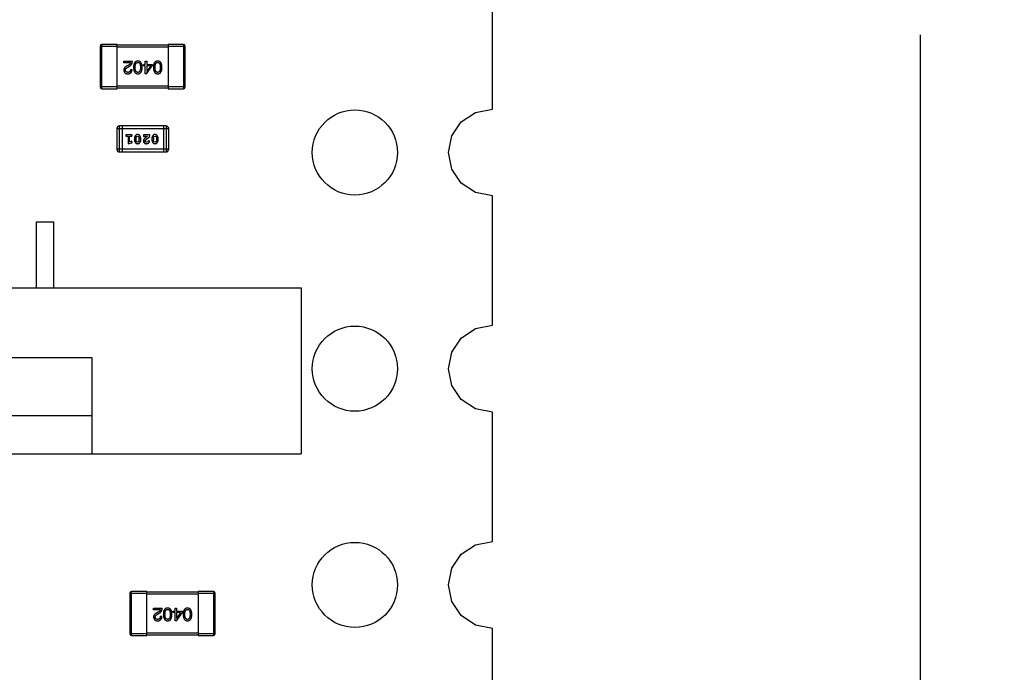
# Model space of a CAD drawing. Header units: inches. Extents: x -50 to 60, y -7 to 68.
# Tile 21 of 108: x -25.04 to -13.48, y 20.48 to 28.15. Entities that reach past the tile are written whole.
import ezdxf

# ---------------------------------------------------------------- set-up
doc = ezdxf.new("R2010")
doc.units = ezdxf.units.IN
doc.header["$LTSCALE"] = 1.21
doc.header["$MEASUREMENT"] = 0
doc.header["$PDMODE"] = 3
doc.header["$PDSIZE"] = 0.3125
doc.layers.get('0').update_dxf_attribs({"linetype": 'CONTINUOUS'})
doc.layers.get('Defpoints').update_dxf_attribs({"linetype": 'CONTINUOUS'})
doc.layers.add('DIM', color=3, linetype='CONTINUOUS')
doc.styles.get("Standard").update_dxf_attribs({"font": 'txt', "width": 0.8})
doc.dimstyles.get("Standard").update_dxf_attribs({"dimtxt": 0.15625, "dimasz": 0.1875, "dimexe": 0.125, "dimexo": 0.0625, "dimgap": 0.09, "dimtad": 0, "dimtih": 1, "dimtoh": 1, "dimzin": 4, "dimdsep": 46, "dimtxsty": 'STANDARD', "dimblk": '_FILLED', "dimblk1": '_FILLED', "dimblk2": '_FILLED', "dimcen": 0.09, "dimazin": 1, "dimtp": 0.01, "dimtm": 0.01, "dimtfac": 1, "dimtofl": 0, "dimtmove": 0, "dimatfit": 3, "dimldrblk": '_FILLED', "dimfxl": 1, "dimtolj": 1, "dimtzin": 4, "dimarcsym": 0})

# ---------------------------------------------------------------- blocks, each defined once
blk = doc.blocks.new('_FILLED')
at = {"color": 0, "linetype": 'ByBlock'}
blk.add_solid([(0, 0), (-1, 0.1667), (-1, -0.1667)], dxfattribs=at)
blk = doc.blocks.new('*D35')
at = {"layer": 'Defpoints', "color": 0}
for p in [(-20.875, 57.339), (-20.875, 3.179), (-14.468, 3.179)]:
    blk.add_point(p, dxfattribs=at)
at = {"layer": 'DIM', "color": 0, "lineweight": -2}
for p, q in [((-20.812, 57.339), (-14.343, 57.339)), ((-14.468, 55.839), (-14.468, 32.549)), ((-14.468, 4.679), (-14.468, 27.969)), ((-20.812, 3.179), (-14.343, 3.179))]:
    blk.add_line(p, q, dxfattribs=at)
at = {"layer": 'DIM', "color": 0, "lineweight": -2, "xscale": 1.5, "yscale": 1.5, "zscale": 1.5}
for p, rotation in [((-14.468, 57.339), 90), ((-14.468, 3.179), 270)]:
    blk.add_blockref('_FILLED', p, dxfattribs=dict(at, rotation=rotation))
at = {"layer": 'DIM', "color": 0, "insert": (-14.468, 30.259), "char_height": 1.5, "attachment_point": 5, "rotation": 90}
blk.add_mtext('\\A1;54.16', dxfattribs=at)

msp = doc.modelspace()

# ---------------------------------------------------------------- linework, layer by layer
at = {"color": 7, "linetype": 'Continuous'}
for p, q in [((-19.494, 27.099), (-19.494, 28.618)), ((-24.099, 27.838), (-23.899, 27.838)), ((-24.099, 27.838), (-24.099, 27.358)), ((-23.899, 27.858), (-24.079, 27.858)), ((-24.079, 27.338), (-24.079, 27.858)), ((-23.899, 27.338), (-23.899, 27.858)), ((-23.299, 27.848), (-23.899, 27.848)), ((-23.899, 27.828), (-23.299, 27.828)), ((-23.119, 27.858), (-23.299, 27.858)), ((-23.299, 27.858), (-23.299, 27.338)), ((-23.299, 27.838), (-23.099, 27.838)), ((-23.119, 27.858), (-23.119, 27.338)), ((-23.099, 27.358), (-23.099, 27.838)), ((-23.822, 27.66), (-23.721, 27.66)), ((-23.822, 27.643), (-23.822, 27.66)), ((-23.741, 27.643), (-23.822, 27.643)), ((-23.57, 27.66), (-23.552, 27.66)), ((-23.57, 27.624), (-23.57, 27.66)), ((-23.552, 27.66), (-23.552, 27.624)), ((-23.766, 27.615), (-23.782, 27.606)), ((-23.775, 27.59), (-23.755, 27.602)), ((-23.743, 27.565), (-23.724, 27.565)), ((-23.592, 27.624), (-23.57, 27.624)), ((-23.592, 27.608), (-23.592, 27.624)), ((-23.57, 27.608), (-23.592, 27.608)), ((-23.57, 27.512), (-23.57, 27.608)), ((-23.554, 27.512), (-23.487, 27.606)), ((-23.552, 27.624), (-23.487, 27.624)), ((-23.504, 27.608), (-23.552, 27.608)), ((-23.552, 27.608), (-23.552, 27.541)), ((-23.552, 27.541), (-23.551, 27.541)), ((-23.504, 27.608), (-23.551, 27.541)), ((-23.487, 27.624), (-23.487, 27.606)), ((-23.554, 27.512), (-23.57, 27.512)), ((-23.899, 27.358), (-24.099, 27.358)), ((-24.079, 27.338), (-23.899, 27.338)), ((-23.299, 27.368), (-23.899, 27.368)), ((-23.899, 27.348), (-23.299, 27.348)), ((-23.099, 27.358), (-23.299, 27.358)), ((-23.299, 27.338), (-23.119, 27.338)), ((-19.859, 26.949), (-19.694, 27.06)), ((-19.694, 27.06), (-19.494, 27.099)), ((-19.969, 26.784), (-19.859, 26.949)), ((-23.903, 26.87), (-23.294, 26.87)), ((-23.903, 26.87), (-23.903, 26.626)), ((-23.324, 26.901), (-23.873, 26.901)), ((-23.873, 26.596), (-23.873, 26.901)), ((-23.842, 26.901), (-23.842, 26.596)), ((-23.355, 26.901), (-23.355, 26.596)), ((-23.324, 26.901), (-23.324, 26.596)), ((-23.294, 26.626), (-23.294, 26.87)), ((-23.735, 26.797), (-23.787, 26.797)), ((-23.787, 26.78), (-23.77, 26.78)), ((-23.77, 26.78), (-23.77, 26.692)), ((-23.753, 26.78), (-23.735, 26.78)), ((-23.753, 26.715), (-23.753, 26.78)), ((-23.738, 26.719), (-23.753, 26.715)), ((-23.732, 26.72), (-23.738, 26.719)), ((-23.724, 26.711), (-23.732, 26.72)), ((-23.696, 26.754), (-23.696, 26.736)), ((-23.679, 26.754), (-23.672, 26.776)), ((-23.679, 26.754), (-23.679, 26.737)), ((-23.671, 26.714), (-23.679, 26.737)), ((-23.672, 26.776), (-23.659, 26.781)), ((-23.659, 26.709), (-23.671, 26.714)), ((-23.659, 26.781), (-23.647, 26.776)), ((-23.647, 26.715), (-23.659, 26.709)), ((-23.647, 26.776), (-23.639, 26.754)), ((-23.639, 26.737), (-23.647, 26.715)), ((-23.639, 26.737), (-23.639, 26.754)), ((-23.622, 26.736), (-23.622, 26.754)), ((-23.515, 26.797), (-23.592, 26.797)), ((-23.592, 26.797), (-23.592, 26.789)), ((-23.584, 26.777), (-23.578, 26.78)), ((-23.578, 26.78), (-23.542, 26.78)), ((-23.542, 26.78), (-23.575, 26.753)), ((-23.575, 26.724), (-23.57, 26.733)), ((-23.57, 26.733), (-23.515, 26.778)), ((-23.541, 26.714), (-23.555, 26.709)), ((-23.536, 26.723), (-23.541, 26.714)), ((-23.527, 26.73), (-23.536, 26.723)), ((-23.518, 26.721), (-23.527, 26.73)), ((-23.515, 26.778), (-23.515, 26.797)), ((-23.492, 26.754), (-23.492, 26.736)), ((-23.474, 26.754), (-23.467, 26.776)), ((-23.474, 26.754), (-23.474, 26.737)), ((-23.467, 26.714), (-23.474, 26.737)), ((-23.467, 26.776), (-23.455, 26.781)), ((-23.455, 26.709), (-23.467, 26.714)), ((-23.455, 26.781), (-23.443, 26.776)), ((-23.442, 26.715), (-23.455, 26.709)), ((-23.443, 26.776), (-23.435, 26.754)), ((-23.435, 26.737), (-23.442, 26.715)), ((-23.435, 26.737), (-23.435, 26.754)), ((-23.418, 26.736), (-23.418, 26.754)), ((-20.008, 26.589), (-19.969, 26.784)), ((-23.294, 26.626), (-23.903, 26.626)), ((-23.873, 26.596), (-23.324, 26.596)), ((-23.77, 26.692), (-23.733, 26.702)), ((-19.969, 26.393), (-20.008, 26.589)), ((-19.859, 26.228), (-19.969, 26.393)), ((-19.694, 26.118), (-19.859, 26.228)), ((-19.493, 26.078), (-19.694, 26.118)), ((-19.493, 24.559), (-19.493, 26.078)), ((-24.848, 25.773), (-24.648, 25.773)), ((-24.848, 24.998), (-24.848, 25.773)), ((-24.648, 25.773), (-24.648, 24.998)), ((-38.258, 24.998), (-21.738, 24.998)), ((-21.738, 24.998), (-21.738, 23.048)), ((-19.859, 24.409), (-19.694, 24.52)), ((-19.694, 24.52), (-19.493, 24.559)), ((-19.969, 24.244), (-19.859, 24.409)), ((-35.798, 24.182), (-24.198, 24.182)), ((-24.198, 24.182), (-24.198, 23.048)), ((-20.008, 24.049), (-19.969, 24.244)), ((-19.969, 23.853), (-20.008, 24.049)), ((-19.859, 23.688), (-19.969, 23.853)), ((-19.694, 23.578), (-19.859, 23.688)), ((-35.798, 23.498), (-24.198, 23.498)), ((-19.493, 23.538), (-19.694, 23.578)), ((-19.493, 22.019), (-19.493, 23.538)), ((-38.258, 23.048), (-21.738, 23.048)), ((-19.859, 21.869), (-19.694, 21.98)), ((-19.694, 21.98), (-19.493, 22.019)), ((-19.969, 21.704), (-19.859, 21.869)), ((-20.008, 21.509), (-19.969, 21.704)), ((-19.969, 21.313), (-20.008, 21.509)), ((-23.749, 21.413), (-23.549, 21.413)), ((-23.749, 21.413), (-23.749, 20.933)), ((-23.549, 21.433), (-23.729, 21.433)), ((-23.729, 20.913), (-23.729, 21.433)), ((-23.549, 20.913), (-23.549, 21.433)), ((-22.949, 21.423), (-23.549, 21.423)), ((-23.549, 21.403), (-22.949, 21.403)), ((-22.769, 21.433), (-22.949, 21.433)), ((-22.949, 21.433), (-22.949, 20.913)), ((-22.949, 21.413), (-22.749, 21.413)), ((-22.769, 21.433), (-22.769, 20.913)), ((-22.749, 20.933), (-22.749, 21.413)), ((-19.859, 21.148), (-19.969, 21.313)), ((-23.472, 21.235), (-23.371, 21.235)), ((-23.472, 21.217), (-23.472, 21.235)), ((-23.391, 21.217), (-23.472, 21.217)), ((-23.416, 21.19), (-23.431, 21.181)), ((-23.425, 21.165), (-23.405, 21.176)), ((-23.242, 21.199), (-23.22, 21.199)), ((-23.242, 21.183), (-23.242, 21.199)), ((-23.22, 21.183), (-23.242, 21.183)), ((-23.22, 21.235), (-23.202, 21.235)), ((-23.22, 21.199), (-23.22, 21.235)), ((-23.22, 21.087), (-23.22, 21.183)), ((-23.204, 21.087), (-23.137, 21.181)), ((-23.202, 21.235), (-23.202, 21.199)), ((-23.202, 21.199), (-23.137, 21.199)), ((-23.154, 21.183), (-23.202, 21.183)), ((-23.202, 21.183), (-23.202, 21.116)), ((-23.154, 21.183), (-23.201, 21.116)), ((-23.137, 21.199), (-23.137, 21.181)), ((-23.393, 21.14), (-23.374, 21.14)), ((-23.204, 21.087), (-23.22, 21.087)), ((-23.202, 21.116), (-23.201, 21.116)), ((-19.694, 21.038), (-19.859, 21.148)), ((-23.549, 20.933), (-23.749, 20.933)), ((-22.949, 20.943), (-23.549, 20.943)), ((-22.749, 20.933), (-22.949, 20.933)), ((-19.493, 20.998), (-19.694, 21.038)), ((-19.492, 19.477), (-19.493, 20.998)), ((-23.729, 20.913), (-23.549, 20.913)), ((-23.549, 20.923), (-22.949, 20.923)), ((-22.949, 20.913), (-22.769, 20.913))]:
    msp.add_line(p, q, dxfattribs=at)
for centre in [(-21.108, 26.589), (-21.108, 24.049), (-21.108, 21.509)]:
    msp.add_circle(centre, 0.5, dxfattribs=at)
for centre, radius, start, end in [((-24.079, 27.838), 0.02, 90, 180), ((-23.119, 27.838), 0.02, 0, 90), ((-24.079, 27.358), 0.02, 180, 270), ((-23.119, 27.358), 0.02, 270, 0), ((-23.873, 26.87), 0.0305, 90, 180), ((-23.324, 26.87), 0.0305, 0, 90), ((-23.873, 26.626), 0.0305, 180, 270), ((-23.324, 26.626), 0.0305, 270, 0), ((-23.729, 21.413), 0.02, 90, 180), ((-22.769, 21.413), 0.02, 0, 90), ((-23.729, 20.933), 0.02, 180, 270), ((-22.769, 20.933), 0.02, 270, 0)]:
    msp.add_arc(centre, radius, start, end, dxfattribs=at)
for points, knots in [([(-23.741, 27.643), (-23.742, 27.641), (-23.742, 27.639), (-23.744, 27.635), (-23.746, 27.631), (-23.749, 27.628), (-23.752, 27.624), (-23.756, 27.621), (-23.761, 27.618), (-23.764, 27.616), (-23.766, 27.615)], [0, 0, 0, 0, 0.103034, 0.208166, 0.318255, 0.434664, 0.559728, 0.695394, 0.841708, 1, 1, 1, 1]), ([(-23.755, 27.602), (-23.754, 27.602), (-23.751, 27.604), (-23.747, 27.606), (-23.744, 27.609), (-23.741, 27.612), (-23.737, 27.615), (-23.735, 27.618), (-23.732, 27.622), (-23.73, 27.625), (-23.728, 27.629), (-23.726, 27.633), (-23.724, 27.637), (-23.723, 27.641), (-23.722, 27.645), (-23.722, 27.65), (-23.721, 27.655), (-23.721, 27.658), (-23.721, 27.66)], [0, 0, 0, 0, 0.065828, 0.130094, 0.192451, 0.254037, 0.313974, 0.373757, 0.433048, 0.492243, 0.551902, 0.611758, 0.672678, 0.734814, 0.798569, 0.863693, 0.930488, 1, 1, 1, 1]), ([(-23.657, 27.662), (-23.659, 27.662), (-23.663, 27.662), (-23.668, 27.661), (-23.673, 27.659), (-23.678, 27.657), (-23.683, 27.655), (-23.687, 27.652), (-23.691, 27.648), (-23.694, 27.643), (-23.697, 27.638), (-23.7, 27.633), (-23.702, 27.627), (-23.704, 27.62), (-23.705, 27.613), (-23.706, 27.605), (-23.707, 27.597), (-23.707, 27.591), (-23.708, 27.588)], [0, 0, 0, 0, 0.059134, 0.115603, 0.169236, 0.221572, 0.273254, 0.32474, 0.377319, 0.431815, 0.488555, 0.548609, 0.612242, 0.680182, 0.75251, 0.829782, 0.91231, 1, 1, 1, 1]), ([(-23.688, 27.588), (-23.688, 27.591), (-23.688, 27.595), (-23.687, 27.602), (-23.687, 27.608), (-23.686, 27.614), (-23.685, 27.619), (-23.684, 27.624), (-23.682, 27.628), (-23.68, 27.632), (-23.678, 27.636), (-23.676, 27.639), (-23.673, 27.641), (-23.67, 27.643), (-23.667, 27.645), (-23.664, 27.646), (-23.66, 27.647), (-23.658, 27.647), (-23.657, 27.647)], [0, 0, 0, 0, 0.094834, 0.184067, 0.267029, 0.344713, 0.417334, 0.484367, 0.546941, 0.604717, 0.65953, 0.710539, 0.759381, 0.806382, 0.853027, 0.900623, 0.949121, 1, 1, 1, 1]), ([(-23.606, 27.588), (-23.606, 27.591), (-23.606, 27.597), (-23.607, 27.605), (-23.608, 27.613), (-23.61, 27.62), (-23.611, 27.627), (-23.614, 27.633), (-23.616, 27.638), (-23.619, 27.643), (-23.623, 27.648), (-23.626, 27.652), (-23.631, 27.655), (-23.635, 27.657), (-23.64, 27.659), (-23.645, 27.661), (-23.651, 27.662), (-23.655, 27.662), (-23.657, 27.662)], [0, 0, 0, 0, 0.087693, 0.170223, 0.247496, 0.319826, 0.387768, 0.451403, 0.511459, 0.568358, 0.622671, 0.675251, 0.726739, 0.778422, 0.830759, 0.884394, 0.940865, 1, 1, 1, 1]), ([(-23.657, 27.647), (-23.656, 27.647), (-23.653, 27.647), (-23.65, 27.647), (-23.646, 27.645), (-23.643, 27.644), (-23.641, 27.642), (-23.638, 27.639), (-23.636, 27.636), (-23.634, 27.633), (-23.632, 27.629), (-23.631, 27.624), (-23.629, 27.619), (-23.628, 27.614), (-23.627, 27.608), (-23.627, 27.602), (-23.626, 27.595), (-23.626, 27.591), (-23.626, 27.588)], [0, 0, 0, 0, 0.049766, 0.097012, 0.143225, 0.188786, 0.235079, 0.282962, 0.333687, 0.387747, 0.445963, 0.508657, 0.576545, 0.649868, 0.72822, 0.812712, 0.903543, 1, 1, 1, 1]), ([(-23.424, 27.662), (-23.426, 27.662), (-23.429, 27.662), (-23.435, 27.661), (-23.44, 27.659), (-23.445, 27.657), (-23.45, 27.655), (-23.454, 27.652), (-23.458, 27.648), (-23.461, 27.643), (-23.464, 27.638), (-23.467, 27.633), (-23.469, 27.627), (-23.471, 27.62), (-23.472, 27.613), (-23.473, 27.605), (-23.474, 27.597), (-23.474, 27.591), (-23.474, 27.588)], [0, 0, 0, 0, 0.059134, 0.115603, 0.169236, 0.221572, 0.273254, 0.32474, 0.377319, 0.431815, 0.488555, 0.548609, 0.612242, 0.680182, 0.75251, 0.829782, 0.91231, 1, 1, 1, 1]), ([(-23.455, 27.588), (-23.455, 27.591), (-23.455, 27.595), (-23.454, 27.602), (-23.454, 27.608), (-23.453, 27.614), (-23.452, 27.619), (-23.45, 27.624), (-23.449, 27.628), (-23.447, 27.632), (-23.445, 27.636), (-23.443, 27.639), (-23.44, 27.641), (-23.437, 27.643), (-23.434, 27.645), (-23.431, 27.646), (-23.427, 27.647), (-23.425, 27.647), (-23.424, 27.647)], [0, 0, 0, 0, 0.094834, 0.184067, 0.267029, 0.344713, 0.417334, 0.484367, 0.546941, 0.604717, 0.65953, 0.710539, 0.759381, 0.806382, 0.853027, 0.900623, 0.949121, 1, 1, 1, 1]), ([(-23.373, 27.588), (-23.373, 27.591), (-23.373, 27.597), (-23.374, 27.605), (-23.375, 27.613), (-23.376, 27.62), (-23.378, 27.627), (-23.381, 27.633), (-23.383, 27.638), (-23.386, 27.643), (-23.39, 27.648), (-23.393, 27.652), (-23.397, 27.655), (-23.402, 27.657), (-23.407, 27.659), (-23.412, 27.661), (-23.418, 27.662), (-23.422, 27.662), (-23.424, 27.662)], [0, 0, 0, 0, 0.087693, 0.170223, 0.247496, 0.319826, 0.387768, 0.451403, 0.511459, 0.568358, 0.622671, 0.675251, 0.726739, 0.778422, 0.830759, 0.884394, 0.940865, 1, 1, 1, 1]), ([(-23.424, 27.647), (-23.422, 27.647), (-23.42, 27.647), (-23.416, 27.647), (-23.413, 27.645), (-23.41, 27.644), (-23.408, 27.642), (-23.405, 27.639), (-23.403, 27.636), (-23.401, 27.633), (-23.399, 27.629), (-23.397, 27.624), (-23.396, 27.619), (-23.395, 27.614), (-23.394, 27.608), (-23.394, 27.602), (-23.393, 27.595), (-23.393, 27.591), (-23.393, 27.588)], [0, 0, 0, 0, 0.049766, 0.097012, 0.143225, 0.188786, 0.235079, 0.282962, 0.333687, 0.387747, 0.445963, 0.508657, 0.576545, 0.649868, 0.72822, 0.812712, 0.903543, 1, 1, 1, 1]), ([(-23.782, 27.606), (-23.783, 27.605), (-23.787, 27.603), (-23.791, 27.601), (-23.796, 27.598), (-23.8, 27.596), (-23.803, 27.593), (-23.807, 27.59), (-23.81, 27.587), (-23.812, 27.584), (-23.815, 27.581), (-23.817, 27.578), (-23.818, 27.574), (-23.82, 27.571), (-23.821, 27.567), (-23.821, 27.564), (-23.822, 27.56), (-23.822, 27.558), (-23.822, 27.556)], [0, 0, 0, 0, 0.082731, 0.161257, 0.236138, 0.307554, 0.375712, 0.440848, 0.502916, 0.562567, 0.619798, 0.675716, 0.73039, 0.78386, 0.837315, 0.890547, 0.944917, 1, 1, 1, 1]), ([(-23.822, 27.556), (-23.822, 27.555), (-23.821, 27.551), (-23.82, 27.547), (-23.819, 27.542), (-23.818, 27.538), (-23.816, 27.534), (-23.814, 27.531), (-23.812, 27.527), (-23.809, 27.524), (-23.806, 27.522), (-23.802, 27.519), (-23.799, 27.517), (-23.794, 27.516), (-23.79, 27.514), (-23.785, 27.513), (-23.78, 27.513), (-23.777, 27.512), (-23.775, 27.512)], [0, 0, 0, 0, 0.070688, 0.137741, 0.201612, 0.262778, 0.321223, 0.378455, 0.434411, 0.490146, 0.546362, 0.603392, 0.662208, 0.723401, 0.787372, 0.85442, 0.925153, 1, 1, 1, 1]), ([(-23.802, 27.556), (-23.802, 27.556), (-23.802, 27.558), (-23.802, 27.56), (-23.802, 27.563), (-23.801, 27.565), (-23.8, 27.567), (-23.799, 27.57), (-23.798, 27.572), (-23.796, 27.574), (-23.794, 27.576), (-23.792, 27.578), (-23.79, 27.58), (-23.787, 27.582), (-23.785, 27.584), (-23.782, 27.586), (-23.778, 27.588), (-23.776, 27.589), (-23.775, 27.59)], [0, 0, 0, 0, 0.052237, 0.103888, 0.155485, 0.207395, 0.259864, 0.31356, 0.369176, 0.4266, 0.486836, 0.550048, 0.61567, 0.685271, 0.75824, 0.834614, 0.915635, 1, 1, 1, 1]), ([(-23.772, 27.529), (-23.774, 27.529), (-23.776, 27.53), (-23.779, 27.53), (-23.782, 27.531), (-23.785, 27.531), (-23.787, 27.532), (-23.79, 27.533), (-23.792, 27.535), (-23.794, 27.536), (-23.796, 27.538), (-23.797, 27.54), (-23.798, 27.542), (-23.8, 27.544), (-23.8, 27.547), (-23.801, 27.55), (-23.802, 27.553), (-23.802, 27.555), (-23.802, 27.556)], [0, 0, 0, 0, 0.076112, 0.148436, 0.216883, 0.281466, 0.34298, 0.402356, 0.459881, 0.51546, 0.571111, 0.62658, 0.683162, 0.741007, 0.801404, 0.863825, 0.930544, 1, 1, 1, 1]), ([(-23.775, 27.512), (-23.773, 27.512), (-23.769, 27.512), (-23.763, 27.513), (-23.758, 27.514), (-23.753, 27.516), (-23.749, 27.518), (-23.744, 27.52), (-23.741, 27.523), (-23.737, 27.526), (-23.734, 27.53), (-23.732, 27.534), (-23.729, 27.538), (-23.728, 27.543), (-23.726, 27.548), (-23.725, 27.553), (-23.724, 27.559), (-23.724, 27.563), (-23.724, 27.565)], [0, 0, 0, 0, 0.07282, 0.141057, 0.2062, 0.267672, 0.326735, 0.383519, 0.439188, 0.494454, 0.549628, 0.605958, 0.66397, 0.72402, 0.787502, 0.854127, 0.925065, 1, 1, 1, 1]), ([(-23.743, 27.565), (-23.743, 27.564), (-23.743, 27.561), (-23.744, 27.557), (-23.744, 27.553), (-23.745, 27.55), (-23.746, 27.547), (-23.747, 27.544), (-23.749, 27.541), (-23.751, 27.538), (-23.753, 27.536), (-23.755, 27.534), (-23.757, 27.533), (-23.76, 27.532), (-23.763, 27.531), (-23.766, 27.53), (-23.769, 27.529), (-23.771, 27.529), (-23.772, 27.529)], [0, 0, 0, 0, 0.082594, 0.15978, 0.232961, 0.301462, 0.365595, 0.426678, 0.484662, 0.540809, 0.595146, 0.648401, 0.702272, 0.757102, 0.813447, 0.872233, 0.934055, 1, 1, 1, 1]), ([(-23.708, 27.588), (-23.707, 27.585), (-23.707, 27.58), (-23.706, 27.571), (-23.705, 27.563), (-23.704, 27.556), (-23.702, 27.549), (-23.699, 27.543), (-23.697, 27.537), (-23.694, 27.532), (-23.69, 27.528), (-23.687, 27.524), (-23.683, 27.52), (-23.678, 27.517), (-23.673, 27.515), (-23.668, 27.514), (-23.663, 27.513), (-23.659, 27.512), (-23.657, 27.512)], [0, 0, 0, 0, 0.088475, 0.171606, 0.249595, 0.322626, 0.391327, 0.455765, 0.516374, 0.573675, 0.628522, 0.681161, 0.732559, 0.783563, 0.83504, 0.887639, 0.942585, 1, 1, 1, 1]), ([(-23.657, 27.529), (-23.658, 27.529), (-23.66, 27.53), (-23.664, 27.53), (-23.667, 27.531), (-23.67, 27.533), (-23.673, 27.535), (-23.676, 27.538), (-23.678, 27.541), (-23.68, 27.544), (-23.682, 27.548), (-23.684, 27.553), (-23.685, 27.557), (-23.686, 27.563), (-23.687, 27.568), (-23.687, 27.575), (-23.688, 27.581), (-23.688, 27.586), (-23.688, 27.588)], [0, 0, 0, 0, 0.050604, 0.098688, 0.145699, 0.191791, 0.238625, 0.286717, 0.337546, 0.391814, 0.449755, 0.512106, 0.579685, 0.652048, 0.730262, 0.814146, 0.904281, 1, 1, 1, 1]), ([(-23.626, 27.588), (-23.626, 27.586), (-23.626, 27.581), (-23.627, 27.575), (-23.627, 27.568), (-23.628, 27.563), (-23.629, 27.557), (-23.631, 27.553), (-23.632, 27.548), (-23.634, 27.544), (-23.636, 27.541), (-23.638, 27.538), (-23.641, 27.535), (-23.643, 27.533), (-23.646, 27.531), (-23.65, 27.53), (-23.653, 27.53), (-23.656, 27.529), (-23.657, 27.529)], [0, 0, 0, 0, 0.096452, 0.187278, 0.271765, 0.350519, 0.423437, 0.491321, 0.554011, 0.612224, 0.666281, 0.717003, 0.764884, 0.811423, 0.856783, 0.902993, 0.950236, 1, 1, 1, 1]), ([(-23.657, 27.512), (-23.655, 27.512), (-23.651, 27.512), (-23.645, 27.513), (-23.64, 27.515), (-23.635, 27.517), (-23.631, 27.52), (-23.626, 27.523), (-23.623, 27.527), (-23.619, 27.532), (-23.616, 27.537), (-23.614, 27.542), (-23.611, 27.549), (-23.61, 27.556), (-23.608, 27.563), (-23.607, 27.571), (-23.606, 27.579), (-23.606, 27.585), (-23.606, 27.588)], [0, 0, 0, 0, 0.057911, 0.113262, 0.165956, 0.217443, 0.268511, 0.319665, 0.372, 0.426129, 0.483365, 0.543779, 0.607756, 0.676562, 0.749704, 0.827713, 0.911177, 1, 1, 1, 1]), ([(-23.474, 27.588), (-23.474, 27.585), (-23.474, 27.58), (-23.473, 27.571), (-23.472, 27.563), (-23.47, 27.556), (-23.469, 27.549), (-23.466, 27.543), (-23.464, 27.537), (-23.461, 27.532), (-23.457, 27.528), (-23.454, 27.524), (-23.449, 27.52), (-23.445, 27.517), (-23.44, 27.515), (-23.435, 27.514), (-23.429, 27.513), (-23.426, 27.512), (-23.424, 27.512)], [0, 0, 0, 0, 0.088475, 0.171606, 0.249595, 0.322626, 0.391327, 0.455765, 0.516374, 0.573675, 0.628522, 0.681161, 0.732559, 0.783563, 0.83504, 0.887639, 0.942585, 1, 1, 1, 1]), ([(-23.424, 27.529), (-23.425, 27.529), (-23.427, 27.53), (-23.431, 27.53), (-23.434, 27.531), (-23.437, 27.533), (-23.44, 27.535), (-23.443, 27.538), (-23.445, 27.541), (-23.447, 27.544), (-23.449, 27.548), (-23.45, 27.553), (-23.452, 27.557), (-23.453, 27.563), (-23.454, 27.568), (-23.454, 27.575), (-23.455, 27.581), (-23.455, 27.586), (-23.455, 27.588)], [0, 0, 0, 0, 0.050604, 0.098688, 0.145699, 0.191791, 0.238625, 0.286717, 0.337546, 0.391814, 0.449755, 0.512106, 0.579685, 0.652048, 0.730262, 0.814146, 0.904281, 1, 1, 1, 1]), ([(-23.424, 27.512), (-23.422, 27.512), (-23.418, 27.512), (-23.412, 27.513), (-23.407, 27.515), (-23.402, 27.517), (-23.397, 27.52), (-23.393, 27.523), (-23.39, 27.527), (-23.386, 27.532), (-23.383, 27.537), (-23.381, 27.542), (-23.378, 27.549), (-23.376, 27.556), (-23.375, 27.563), (-23.374, 27.571), (-23.373, 27.579), (-23.373, 27.585), (-23.373, 27.588)], [0, 0, 0, 0, 0.057911, 0.113262, 0.165956, 0.217443, 0.268511, 0.319665, 0.372, 0.426129, 0.483365, 0.543779, 0.607756, 0.676562, 0.749704, 0.827713, 0.911177, 1, 1, 1, 1]), ([(-23.393, 27.588), (-23.393, 27.586), (-23.393, 27.581), (-23.394, 27.575), (-23.394, 27.568), (-23.395, 27.563), (-23.396, 27.557), (-23.397, 27.553), (-23.399, 27.548), (-23.401, 27.544), (-23.403, 27.541), (-23.405, 27.538), (-23.408, 27.535), (-23.41, 27.533), (-23.413, 27.531), (-23.416, 27.53), (-23.42, 27.53), (-23.422, 27.529), (-23.424, 27.529)], [0, 0, 0, 0, 0.096452, 0.187278, 0.271765, 0.350519, 0.423437, 0.491321, 0.554011, 0.612224, 0.666281, 0.717003, 0.764884, 0.811423, 0.856783, 0.902993, 0.950236, 1, 1, 1, 1]), ([(-23.787, 26.797), (-23.788, 26.797), (-23.79, 26.797), (-23.792, 26.797), (-23.794, 26.796), (-23.796, 26.795), (-23.797, 26.794), (-23.798, 26.792), (-23.798, 26.79), (-23.798, 26.789), (-23.798, 26.789)], [0, 0, 0, 0, 0.169012, 0.317488, 0.445429, 0.560977, 0.67065, 0.776666, 0.88492, 1, 1, 1, 1]), ([(-23.798, 26.789), (-23.798, 26.788), (-23.798, 26.787), (-23.798, 26.785), (-23.797, 26.784), (-23.796, 26.782), (-23.794, 26.781), (-23.792, 26.78), (-23.79, 26.78), (-23.788, 26.78), (-23.787, 26.78)], [0, 0, 0, 0, 0.11517, 0.223509, 0.328254, 0.438012, 0.553651, 0.682263, 0.830856, 1, 1, 1, 1]), ([(-23.724, 26.789), (-23.724, 26.789), (-23.724, 26.79), (-23.725, 26.792), (-23.726, 26.794), (-23.727, 26.795), (-23.729, 26.796), (-23.731, 26.797), (-23.733, 26.797), (-23.735, 26.797), (-23.735, 26.797)], [0, 0, 0, 0, 0.115051, 0.223278, 0.329269, 0.437893, 0.554681, 0.682591, 0.83103, 1, 1, 1, 1]), ([(-23.735, 26.78), (-23.735, 26.78), (-23.733, 26.78), (-23.731, 26.78), (-23.729, 26.781), (-23.727, 26.782), (-23.726, 26.784), (-23.725, 26.785), (-23.724, 26.787), (-23.724, 26.788), (-23.724, 26.789)], [0, 0, 0, 0, 0.169102, 0.317658, 0.446239, 0.563118, 0.671828, 0.776546, 0.884858, 1, 1, 1, 1]), ([(-23.733, 26.702), (-23.733, 26.702), (-23.731, 26.702), (-23.729, 26.703), (-23.727, 26.704), (-23.726, 26.705), (-23.725, 26.706), (-23.725, 26.708), (-23.724, 26.709), (-23.724, 26.71), (-23.724, 26.711)], [0, 0, 0, 0, 0.187321, 0.344927, 0.475328, 0.579604, 0.674244, 0.773631, 0.882025, 1, 1, 1, 1]), ([(-23.659, 26.799), (-23.661, 26.799), (-23.663, 26.799), (-23.668, 26.798), (-23.671, 26.797), (-23.675, 26.795), (-23.678, 26.793), (-23.681, 26.791), (-23.684, 26.788), (-23.687, 26.784), (-23.689, 26.781), (-23.691, 26.777), (-23.692, 26.773), (-23.694, 26.77), (-23.695, 26.766), (-23.696, 26.762), (-23.696, 26.758), (-23.696, 26.755), (-23.696, 26.754)], [0, 0, 0, 0, 0.067217, 0.131051, 0.19272, 0.252824, 0.312745, 0.373449, 0.436041, 0.501494, 0.567761, 0.632087, 0.695096, 0.757109, 0.817993, 0.878657, 0.939311, 1, 1, 1, 1]), ([(-23.696, 26.736), (-23.696, 26.735), (-23.696, 26.733), (-23.696, 26.73), (-23.695, 26.727), (-23.695, 26.724), (-23.694, 26.721), (-23.692, 26.718), (-23.691, 26.715), (-23.69, 26.712), (-23.688, 26.709), (-23.686, 26.707), (-23.685, 26.704), (-23.683, 26.702), (-23.681, 26.7), (-23.68, 26.699), (-23.678, 26.697), (-23.676, 26.696), (-23.672, 26.694), (-23.668, 26.693), (-23.664, 26.692), (-23.661, 26.692), (-23.659, 26.692)], [0, 0, 0, 0, 0.049855, 0.099516, 0.148482, 0.19758, 0.246804, 0.296268, 0.346517, 0.397047, 0.446826, 0.49336, 0.537801, 0.579207, 0.617974, 0.654833, 0.689171, 0.722088, 0.786392, 0.853518, 0.924186, 1, 1, 1, 1]), ([(-23.622, 26.754), (-23.622, 26.755), (-23.622, 26.757), (-23.623, 26.761), (-23.623, 26.764), (-23.624, 26.767), (-23.625, 26.77), (-23.626, 26.773), (-23.627, 26.776), (-23.628, 26.779), (-23.63, 26.781), (-23.632, 26.784), (-23.633, 26.786), (-23.635, 26.788), (-23.637, 26.79), (-23.638, 26.792), (-23.64, 26.793), (-23.642, 26.795), (-23.646, 26.796), (-23.65, 26.798), (-23.654, 26.799), (-23.658, 26.799), (-23.659, 26.799)], [0, 0, 0, 0, 0.049886, 0.09882, 0.148132, 0.19689, 0.246038, 0.295176, 0.345305, 0.395692, 0.445312, 0.491875, 0.535813, 0.577009, 0.616081, 0.652689, 0.687585, 0.720206, 0.785062, 0.85223, 0.923759, 1, 1, 1, 1]), ([(-23.659, 26.692), (-23.657, 26.692), (-23.655, 26.692), (-23.651, 26.693), (-23.647, 26.694), (-23.643, 26.695), (-23.64, 26.697), (-23.637, 26.7), (-23.634, 26.703), (-23.632, 26.706), (-23.629, 26.71), (-23.627, 26.714), (-23.626, 26.717), (-23.624, 26.721), (-23.623, 26.725), (-23.623, 26.729), (-23.622, 26.732), (-23.622, 26.735), (-23.622, 26.736)], [0, 0, 0, 0, 0.06692, 0.130834, 0.19258, 0.252759, 0.312631, 0.373411, 0.436359, 0.501894, 0.568244, 0.632472, 0.69556, 0.757163, 0.818592, 0.878885, 0.939235, 1, 1, 1, 1]), ([(-23.592, 26.789), (-23.592, 26.788), (-23.592, 26.786), (-23.592, 26.784), (-23.591, 26.781), (-23.59, 26.78), (-23.589, 26.778), (-23.587, 26.777), (-23.585, 26.777), (-23.584, 26.777), (-23.584, 26.777)], [0, 0, 0, 0, 0.1844, 0.34094, 0.473574, 0.586824, 0.690029, 0.789175, 0.890445, 1, 1, 1, 1]), ([(-23.575, 26.753), (-23.576, 26.752), (-23.578, 26.751), (-23.58, 26.748), (-23.583, 26.746), (-23.584, 26.744), (-23.586, 26.742), (-23.587, 26.741), (-23.588, 26.739), (-23.59, 26.737), (-23.591, 26.734), (-23.592, 26.731), (-23.592, 26.728), (-23.592, 26.726), (-23.592, 26.725)], [0, 0, 0, 0, 0.103002, 0.197728, 0.285279, 0.365235, 0.437224, 0.502446, 0.560545, 0.611446, 0.707576, 0.80349, 0.900532, 1, 1, 1, 1]), ([(-23.592, 26.725), (-23.592, 26.723), (-23.592, 26.721), (-23.592, 26.718), (-23.591, 26.715), (-23.59, 26.712), (-23.588, 26.709), (-23.586, 26.706), (-23.584, 26.704), (-23.582, 26.701), (-23.579, 26.699), (-23.576, 26.697), (-23.573, 26.695), (-23.57, 26.694), (-23.567, 26.693), (-23.563, 26.692), (-23.559, 26.692), (-23.557, 26.692), (-23.556, 26.692)], [0, 0, 0, 0, 0.060981, 0.120256, 0.178148, 0.236115, 0.293993, 0.352864, 0.413358, 0.476056, 0.539296, 0.602396, 0.665116, 0.728325, 0.792919, 0.859317, 0.928302, 1, 1, 1, 1]), ([(-23.555, 26.709), (-23.557, 26.709), (-23.56, 26.709), (-23.563, 26.71), (-23.567, 26.711), (-23.57, 26.713), (-23.572, 26.716), (-23.574, 26.718), (-23.575, 26.721), (-23.575, 26.723), (-23.575, 26.724)], [0, 0, 0, 0, 0.156344, 0.299348, 0.4327, 0.561, 0.682299, 0.791883, 0.89611, 1, 1, 1, 1]), ([(-23.556, 26.692), (-23.554, 26.692), (-23.551, 26.692), (-23.546, 26.693), (-23.541, 26.694), (-23.536, 26.696), (-23.532, 26.699), (-23.529, 26.702), (-23.525, 26.705), (-23.523, 26.708), (-23.521, 26.712), (-23.519, 26.715), (-23.519, 26.718), (-23.518, 26.72), (-23.518, 26.721)], [0, 0, 0, 0, 0.098286, 0.193983, 0.289056, 0.384352, 0.477435, 0.566197, 0.652355, 0.737986, 0.818188, 0.887401, 0.94802, 1, 1, 1, 1]), ([(-23.455, 26.799), (-23.456, 26.799), (-23.459, 26.799), (-23.463, 26.798), (-23.467, 26.797), (-23.47, 26.795), (-23.474, 26.793), (-23.477, 26.791), (-23.48, 26.788), (-23.482, 26.784), (-23.484, 26.781), (-23.486, 26.777), (-23.488, 26.773), (-23.489, 26.77), (-23.49, 26.766), (-23.491, 26.762), (-23.491, 26.758), (-23.492, 26.755), (-23.492, 26.754)], [0, 0, 0, 0, 0.067217, 0.131051, 0.19272, 0.252824, 0.312745, 0.373449, 0.436041, 0.501494, 0.567761, 0.632087, 0.695096, 0.757109, 0.817993, 0.878657, 0.939311, 1, 1, 1, 1]), ([(-23.492, 26.736), (-23.492, 26.735), (-23.492, 26.733), (-23.491, 26.73), (-23.491, 26.727), (-23.49, 26.724), (-23.489, 26.721), (-23.488, 26.718), (-23.487, 26.715), (-23.485, 26.712), (-23.484, 26.709), (-23.482, 26.707), (-23.48, 26.704), (-23.479, 26.702), (-23.477, 26.7), (-23.475, 26.699), (-23.473, 26.697), (-23.471, 26.696), (-23.468, 26.694), (-23.464, 26.693), (-23.459, 26.692), (-23.456, 26.692), (-23.454, 26.692)], [0, 0, 0, 0, 0.049855, 0.099516, 0.148482, 0.19758, 0.246804, 0.296268, 0.346517, 0.397047, 0.446826, 0.49336, 0.537801, 0.579207, 0.617974, 0.654833, 0.689171, 0.722088, 0.786392, 0.853518, 0.924186, 1, 1, 1, 1]), ([(-23.418, 26.754), (-23.418, 26.755), (-23.418, 26.757), (-23.418, 26.761), (-23.418, 26.764), (-23.419, 26.767), (-23.42, 26.77), (-23.421, 26.773), (-23.422, 26.776), (-23.424, 26.779), (-23.425, 26.781), (-23.427, 26.784), (-23.429, 26.786), (-23.43, 26.788), (-23.432, 26.79), (-23.434, 26.792), (-23.436, 26.793), (-23.438, 26.795), (-23.441, 26.796), (-23.445, 26.798), (-23.45, 26.799), (-23.453, 26.799), (-23.455, 26.799)], [0, 0, 0, 0, 0.049886, 0.09882, 0.148132, 0.19689, 0.246038, 0.295176, 0.345305, 0.395692, 0.445312, 0.491875, 0.535813, 0.577009, 0.616081, 0.652689, 0.687585, 0.720206, 0.785062, 0.85223, 0.923759, 1, 1, 1, 1]), ([(-23.454, 26.692), (-23.453, 26.692), (-23.45, 26.692), (-23.446, 26.693), (-23.442, 26.694), (-23.439, 26.695), (-23.435, 26.697), (-23.432, 26.7), (-23.43, 26.703), (-23.427, 26.706), (-23.425, 26.71), (-23.423, 26.714), (-23.421, 26.717), (-23.42, 26.721), (-23.419, 26.725), (-23.418, 26.729), (-23.418, 26.732), (-23.418, 26.735), (-23.418, 26.736)], [0, 0, 0, 0, 0.06692, 0.130834, 0.19258, 0.252759, 0.312631, 0.373411, 0.436359, 0.501894, 0.568244, 0.632472, 0.69556, 0.757163, 0.818592, 0.878885, 0.939235, 1, 1, 1, 1]), ([(-23.431, 21.181), (-23.433, 21.18), (-23.436, 21.178), (-23.441, 21.176), (-23.446, 21.173), (-23.45, 21.17), (-23.453, 21.168), (-23.457, 21.165), (-23.46, 21.162), (-23.462, 21.159), (-23.465, 21.156), (-23.467, 21.153), (-23.468, 21.149), (-23.47, 21.146), (-23.471, 21.142), (-23.471, 21.139), (-23.472, 21.135), (-23.472, 21.133), (-23.472, 21.131)], [0, 0, 0, 0, 0.082731, 0.161257, 0.236138, 0.307554, 0.375712, 0.440848, 0.502916, 0.562567, 0.619798, 0.675716, 0.73039, 0.78386, 0.837315, 0.890547, 0.944917, 1, 1, 1, 1]), ([(-23.452, 21.131), (-23.452, 21.131), (-23.452, 21.133), (-23.452, 21.135), (-23.452, 21.138), (-23.451, 21.14), (-23.45, 21.142), (-23.449, 21.145), (-23.448, 21.147), (-23.446, 21.149), (-23.444, 21.151), (-23.442, 21.153), (-23.44, 21.155), (-23.437, 21.157), (-23.435, 21.159), (-23.432, 21.161), (-23.428, 21.163), (-23.426, 21.164), (-23.425, 21.165)], [0, 0, 0, 0, 0.052237, 0.103888, 0.155485, 0.207395, 0.259864, 0.31356, 0.369176, 0.4266, 0.486836, 0.550048, 0.61567, 0.685271, 0.75824, 0.834614, 0.915635, 1, 1, 1, 1]), ([(-23.391, 21.217), (-23.392, 21.216), (-23.392, 21.214), (-23.394, 21.21), (-23.396, 21.206), (-23.399, 21.203), (-23.402, 21.199), (-23.406, 21.196), (-23.411, 21.193), (-23.414, 21.191), (-23.416, 21.19)], [0, 0, 0, 0, 0.103034, 0.208166, 0.318255, 0.434664, 0.559728, 0.695394, 0.841708, 1, 1, 1, 1]), ([(-23.405, 21.176), (-23.404, 21.177), (-23.401, 21.179), (-23.397, 21.181), (-23.394, 21.184), (-23.39, 21.187), (-23.387, 21.19), (-23.385, 21.193), (-23.382, 21.196), (-23.38, 21.2), (-23.378, 21.204), (-23.376, 21.208), (-23.374, 21.212), (-23.373, 21.216), (-23.372, 21.22), (-23.372, 21.225), (-23.371, 21.23), (-23.371, 21.233), (-23.371, 21.235)], [0, 0, 0, 0, 0.065828, 0.130094, 0.192451, 0.254037, 0.313974, 0.373757, 0.433048, 0.492243, 0.551902, 0.611758, 0.672678, 0.734814, 0.798569, 0.863693, 0.930488, 1, 1, 1, 1]), ([(-23.307, 21.237), (-23.309, 21.237), (-23.313, 21.237), (-23.318, 21.236), (-23.323, 21.234), (-23.328, 21.232), (-23.333, 21.23), (-23.337, 21.226), (-23.341, 21.223), (-23.344, 21.218), (-23.347, 21.213), (-23.35, 21.208), (-23.352, 21.202), (-23.354, 21.195), (-23.355, 21.188), (-23.356, 21.18), (-23.357, 21.172), (-23.357, 21.166), (-23.358, 21.163)], [0, 0, 0, 0, 0.059134, 0.115603, 0.169236, 0.221572, 0.273254, 0.32474, 0.377319, 0.431815, 0.488555, 0.548609, 0.612242, 0.680182, 0.75251, 0.829782, 0.91231, 1, 1, 1, 1]), ([(-23.358, 21.163), (-23.357, 21.16), (-23.357, 21.154), (-23.356, 21.146), (-23.355, 21.138), (-23.354, 21.131), (-23.352, 21.124), (-23.349, 21.118), (-23.347, 21.112), (-23.344, 21.107), (-23.34, 21.102), (-23.337, 21.099), (-23.333, 21.095), (-23.328, 21.092), (-23.323, 21.09), (-23.318, 21.089), (-23.312, 21.087), (-23.309, 21.087), (-23.307, 21.087)], [0, 0, 0, 0, 0.088475, 0.171606, 0.249595, 0.322626, 0.391327, 0.455765, 0.516374, 0.573675, 0.628522, 0.681161, 0.732559, 0.783563, 0.83504, 0.887639, 0.942585, 1, 1, 1, 1]), ([(-23.338, 21.163), (-23.338, 21.166), (-23.338, 21.17), (-23.337, 21.177), (-23.337, 21.183), (-23.336, 21.189), (-23.335, 21.194), (-23.334, 21.199), (-23.332, 21.203), (-23.33, 21.207), (-23.328, 21.211), (-23.326, 21.214), (-23.323, 21.216), (-23.32, 21.218), (-23.317, 21.22), (-23.314, 21.221), (-23.31, 21.222), (-23.308, 21.222), (-23.307, 21.222)], [0, 0, 0, 0, 0.094834, 0.184067, 0.267029, 0.344713, 0.417334, 0.484367, 0.546941, 0.604717, 0.65953, 0.710539, 0.759381, 0.806382, 0.853027, 0.900623, 0.949121, 1, 1, 1, 1]), ([(-23.307, 21.104), (-23.308, 21.104), (-23.31, 21.104), (-23.314, 21.105), (-23.317, 21.106), (-23.32, 21.108), (-23.323, 21.11), (-23.326, 21.113), (-23.328, 21.116), (-23.33, 21.119), (-23.332, 21.123), (-23.334, 21.127), (-23.335, 21.132), (-23.336, 21.138), (-23.337, 21.143), (-23.337, 21.15), (-23.338, 21.156), (-23.338, 21.161), (-23.338, 21.163)], [0, 0, 0, 0, 0.050604, 0.098688, 0.145699, 0.191791, 0.238625, 0.286717, 0.337546, 0.391814, 0.449755, 0.512106, 0.579685, 0.652048, 0.730262, 0.814146, 0.904281, 1, 1, 1, 1]), ([(-23.256, 21.163), (-23.256, 21.166), (-23.256, 21.172), (-23.257, 21.18), (-23.258, 21.188), (-23.26, 21.195), (-23.261, 21.202), (-23.264, 21.208), (-23.266, 21.213), (-23.269, 21.218), (-23.273, 21.223), (-23.276, 21.226), (-23.281, 21.23), (-23.285, 21.232), (-23.29, 21.234), (-23.295, 21.236), (-23.301, 21.237), (-23.305, 21.237), (-23.307, 21.237)], [0, 0, 0, 0, 0.087693, 0.170223, 0.247496, 0.319826, 0.387768, 0.451403, 0.511459, 0.568358, 0.622671, 0.675251, 0.726739, 0.778422, 0.830759, 0.884394, 0.940865, 1, 1, 1, 1]), ([(-23.307, 21.222), (-23.305, 21.222), (-23.303, 21.222), (-23.3, 21.222), (-23.296, 21.22), (-23.293, 21.219), (-23.291, 21.217), (-23.288, 21.214), (-23.286, 21.211), (-23.284, 21.208), (-23.282, 21.204), (-23.281, 21.199), (-23.279, 21.194), (-23.278, 21.189), (-23.277, 21.183), (-23.277, 21.177), (-23.276, 21.17), (-23.276, 21.166), (-23.276, 21.163)], [0, 0, 0, 0, 0.049766, 0.097012, 0.143225, 0.188786, 0.235079, 0.282962, 0.333687, 0.387747, 0.445963, 0.508657, 0.576545, 0.649868, 0.72822, 0.812712, 0.903543, 1, 1, 1, 1]), ([(-23.276, 21.163), (-23.276, 21.161), (-23.276, 21.156), (-23.277, 21.15), (-23.277, 21.143), (-23.278, 21.138), (-23.279, 21.132), (-23.281, 21.127), (-23.282, 21.123), (-23.284, 21.119), (-23.286, 21.116), (-23.288, 21.113), (-23.291, 21.11), (-23.293, 21.108), (-23.296, 21.106), (-23.3, 21.105), (-23.303, 21.104), (-23.305, 21.104), (-23.307, 21.104)], [0, 0, 0, 0, 0.096452, 0.187278, 0.271765, 0.350519, 0.423437, 0.491321, 0.554011, 0.612224, 0.666281, 0.717003, 0.764884, 0.811423, 0.856783, 0.902993, 0.950236, 1, 1, 1, 1]), ([(-23.307, 21.087), (-23.305, 21.087), (-23.301, 21.087), (-23.295, 21.088), (-23.29, 21.09), (-23.285, 21.092), (-23.281, 21.095), (-23.276, 21.098), (-23.273, 21.102), (-23.269, 21.107), (-23.266, 21.112), (-23.264, 21.117), (-23.261, 21.124), (-23.26, 21.13), (-23.258, 21.138), (-23.257, 21.146), (-23.256, 21.154), (-23.256, 21.16), (-23.256, 21.163)], [0, 0, 0, 0, 0.057911, 0.113262, 0.165956, 0.217443, 0.268511, 0.319665, 0.372, 0.426129, 0.483365, 0.543779, 0.607756, 0.676562, 0.749704, 0.827713, 0.911177, 1, 1, 1, 1]), ([(-23.074, 21.237), (-23.076, 21.237), (-23.079, 21.237), (-23.085, 21.236), (-23.09, 21.234), (-23.095, 21.232), (-23.1, 21.23), (-23.104, 21.226), (-23.108, 21.223), (-23.111, 21.218), (-23.114, 21.213), (-23.117, 21.208), (-23.119, 21.202), (-23.121, 21.195), (-23.122, 21.188), (-23.123, 21.18), (-23.124, 21.172), (-23.124, 21.166), (-23.124, 21.163)], [0, 0, 0, 0, 0.059134, 0.115603, 0.169236, 0.221572, 0.273254, 0.32474, 0.377319, 0.431815, 0.488555, 0.548609, 0.612242, 0.680182, 0.75251, 0.829782, 0.91231, 1, 1, 1, 1]), ([(-23.124, 21.163), (-23.124, 21.16), (-23.124, 21.154), (-23.123, 21.146), (-23.122, 21.138), (-23.12, 21.131), (-23.118, 21.124), (-23.116, 21.118), (-23.114, 21.112), (-23.111, 21.107), (-23.107, 21.102), (-23.103, 21.099), (-23.099, 21.095), (-23.095, 21.092), (-23.09, 21.09), (-23.085, 21.089), (-23.079, 21.087), (-23.076, 21.087), (-23.074, 21.087)], [0, 0, 0, 0, 0.088475, 0.171606, 0.249595, 0.322626, 0.391327, 0.455765, 0.516374, 0.573675, 0.628522, 0.681161, 0.732559, 0.783563, 0.83504, 0.887639, 0.942585, 1, 1, 1, 1]), ([(-23.105, 21.163), (-23.105, 21.166), (-23.105, 21.17), (-23.104, 21.177), (-23.104, 21.183), (-23.103, 21.189), (-23.102, 21.194), (-23.1, 21.199), (-23.099, 21.203), (-23.097, 21.207), (-23.095, 21.211), (-23.093, 21.214), (-23.09, 21.216), (-23.087, 21.218), (-23.084, 21.22), (-23.081, 21.221), (-23.077, 21.222), (-23.075, 21.222), (-23.074, 21.222)], [0, 0, 0, 0, 0.094834, 0.184067, 0.267029, 0.344713, 0.417334, 0.484367, 0.546941, 0.604717, 0.65953, 0.710539, 0.759381, 0.806382, 0.853027, 0.900623, 0.949121, 1, 1, 1, 1]), ([(-23.074, 21.104), (-23.075, 21.104), (-23.077, 21.104), (-23.081, 21.105), (-23.084, 21.106), (-23.087, 21.108), (-23.09, 21.11), (-23.093, 21.113), (-23.095, 21.116), (-23.097, 21.119), (-23.099, 21.123), (-23.1, 21.127), (-23.102, 21.132), (-23.103, 21.138), (-23.104, 21.143), (-23.104, 21.15), (-23.105, 21.156), (-23.105, 21.161), (-23.105, 21.163)], [0, 0, 0, 0, 0.050604, 0.098688, 0.145699, 0.191791, 0.238625, 0.286717, 0.337546, 0.391814, 0.449755, 0.512106, 0.579685, 0.652048, 0.730262, 0.814146, 0.904281, 1, 1, 1, 1]), ([(-23.023, 21.163), (-23.023, 21.166), (-23.023, 21.172), (-23.024, 21.18), (-23.025, 21.188), (-23.026, 21.195), (-23.028, 21.202), (-23.031, 21.208), (-23.033, 21.213), (-23.036, 21.218), (-23.039, 21.223), (-23.043, 21.226), (-23.047, 21.23), (-23.052, 21.232), (-23.057, 21.234), (-23.062, 21.236), (-23.068, 21.237), (-23.072, 21.237), (-23.074, 21.237)], [0, 0, 0, 0, 0.087693, 0.170223, 0.247496, 0.319826, 0.387768, 0.451403, 0.511459, 0.568358, 0.622671, 0.675251, 0.726739, 0.778422, 0.830759, 0.884394, 0.940865, 1, 1, 1, 1]), ([(-23.074, 21.222), (-23.072, 21.222), (-23.07, 21.222), (-23.066, 21.222), (-23.063, 21.22), (-23.06, 21.219), (-23.057, 21.217), (-23.055, 21.214), (-23.053, 21.211), (-23.051, 21.208), (-23.049, 21.204), (-23.047, 21.199), (-23.046, 21.194), (-23.045, 21.189), (-23.044, 21.183), (-23.044, 21.177), (-23.043, 21.17), (-23.043, 21.166), (-23.043, 21.163)], [0, 0, 0, 0, 0.049766, 0.097012, 0.143225, 0.188786, 0.235079, 0.282962, 0.333687, 0.387747, 0.445963, 0.508657, 0.576545, 0.649868, 0.72822, 0.812712, 0.903543, 1, 1, 1, 1]), ([(-23.074, 21.087), (-23.072, 21.087), (-23.068, 21.087), (-23.062, 21.088), (-23.057, 21.09), (-23.052, 21.092), (-23.047, 21.095), (-23.043, 21.098), (-23.039, 21.102), (-23.036, 21.107), (-23.033, 21.112), (-23.031, 21.117), (-23.028, 21.124), (-23.026, 21.13), (-23.025, 21.138), (-23.024, 21.146), (-23.023, 21.154), (-23.023, 21.16), (-23.023, 21.163)], [0, 0, 0, 0, 0.057911, 0.113262, 0.165956, 0.217443, 0.268511, 0.319665, 0.372, 0.426129, 0.483365, 0.543779, 0.607756, 0.676562, 0.749704, 0.827713, 0.911177, 1, 1, 1, 1]), ([(-23.043, 21.163), (-23.043, 21.161), (-23.043, 21.156), (-23.044, 21.15), (-23.044, 21.143), (-23.045, 21.138), (-23.046, 21.132), (-23.047, 21.127), (-23.049, 21.123), (-23.051, 21.119), (-23.053, 21.116), (-23.055, 21.113), (-23.057, 21.11), (-23.06, 21.108), (-23.063, 21.106), (-23.066, 21.105), (-23.07, 21.104), (-23.072, 21.104), (-23.074, 21.104)], [0, 0, 0, 0, 0.096452, 0.187278, 0.271765, 0.350519, 0.423437, 0.491321, 0.554011, 0.612224, 0.666281, 0.717003, 0.764884, 0.811423, 0.856783, 0.902993, 0.950236, 1, 1, 1, 1]), ([(-23.472, 21.131), (-23.471, 21.13), (-23.471, 21.126), (-23.47, 21.122), (-23.469, 21.117), (-23.468, 21.113), (-23.466, 21.109), (-23.464, 21.106), (-23.462, 21.102), (-23.459, 21.099), (-23.456, 21.097), (-23.452, 21.094), (-23.448, 21.092), (-23.444, 21.091), (-23.44, 21.089), (-23.435, 21.088), (-23.43, 21.087), (-23.427, 21.087), (-23.425, 21.087)], [0, 0, 0, 0, 0.070688, 0.137741, 0.201612, 0.262778, 0.321223, 0.378455, 0.434411, 0.490146, 0.546362, 0.603392, 0.662208, 0.723401, 0.787372, 0.85442, 0.925153, 1, 1, 1, 1]), ([(-23.422, 21.104), (-23.424, 21.104), (-23.426, 21.104), (-23.429, 21.105), (-23.432, 21.105), (-23.435, 21.106), (-23.437, 21.107), (-23.44, 21.108), (-23.442, 21.11), (-23.444, 21.111), (-23.446, 21.113), (-23.447, 21.115), (-23.448, 21.117), (-23.45, 21.119), (-23.45, 21.122), (-23.451, 21.125), (-23.452, 21.128), (-23.452, 21.13), (-23.452, 21.131)], [0, 0, 0, 0, 0.076112, 0.148436, 0.216883, 0.281466, 0.34298, 0.402356, 0.459881, 0.51546, 0.571111, 0.62658, 0.683162, 0.741007, 0.801404, 0.863825, 0.930544, 1, 1, 1, 1]), ([(-23.425, 21.087), (-23.423, 21.087), (-23.419, 21.087), (-23.413, 21.088), (-23.408, 21.089), (-23.403, 21.091), (-23.398, 21.093), (-23.394, 21.095), (-23.391, 21.098), (-23.387, 21.101), (-23.384, 21.105), (-23.382, 21.109), (-23.379, 21.113), (-23.377, 21.118), (-23.376, 21.123), (-23.375, 21.128), (-23.374, 21.134), (-23.374, 21.138), (-23.374, 21.14)], [0, 0, 0, 0, 0.07282, 0.141057, 0.2062, 0.267672, 0.326735, 0.383519, 0.439188, 0.494454, 0.549628, 0.605958, 0.66397, 0.72402, 0.787502, 0.854127, 0.925065, 1, 1, 1, 1]), ([(-23.393, 21.14), (-23.393, 21.139), (-23.393, 21.136), (-23.394, 21.132), (-23.394, 21.128), (-23.395, 21.125), (-23.396, 21.121), (-23.397, 21.118), (-23.399, 21.116), (-23.401, 21.113), (-23.403, 21.111), (-23.405, 21.109), (-23.407, 21.108), (-23.41, 21.106), (-23.413, 21.106), (-23.416, 21.105), (-23.419, 21.104), (-23.421, 21.104), (-23.422, 21.104)], [0, 0, 0, 0, 0.082594, 0.15978, 0.232961, 0.301462, 0.365595, 0.426678, 0.484662, 0.540809, 0.595146, 0.648401, 0.702272, 0.757102, 0.813447, 0.872233, 0.934055, 1, 1, 1, 1])]:
    msp.add_open_spline(points, degree=3, knots=knots, dxfattribs=at)

# ---------------------------------------------------------------- dimensions: what is measured, and where the dimension line sits
at = {"layer": 'DIM'}
dim = msp.add_linear_dim(base=(-14.468, 3.179), p1=(-20.875, 57.339), p2=(-20.875, 3.179), angle=90, dimstyle='STANDARD', override={"dimtxt": 1.5, "dimasz": 1.5, "dimtih": 0, "dimtoh": 0, "dimzin": 0, "dimcen": 0.198, "dimadec": 0, "dimazin": 0, "dimtp": 0, "dimtm": 0, "dimtdec": 4, "dimtzin": 0}, dxfattribs=at)
dim.commit()
dim.dimension.update_dxf_attribs({"geometry": '*D35', "text_midpoint": (-14.468, 30.259)})

doc.saveas('drawing.dxf')
